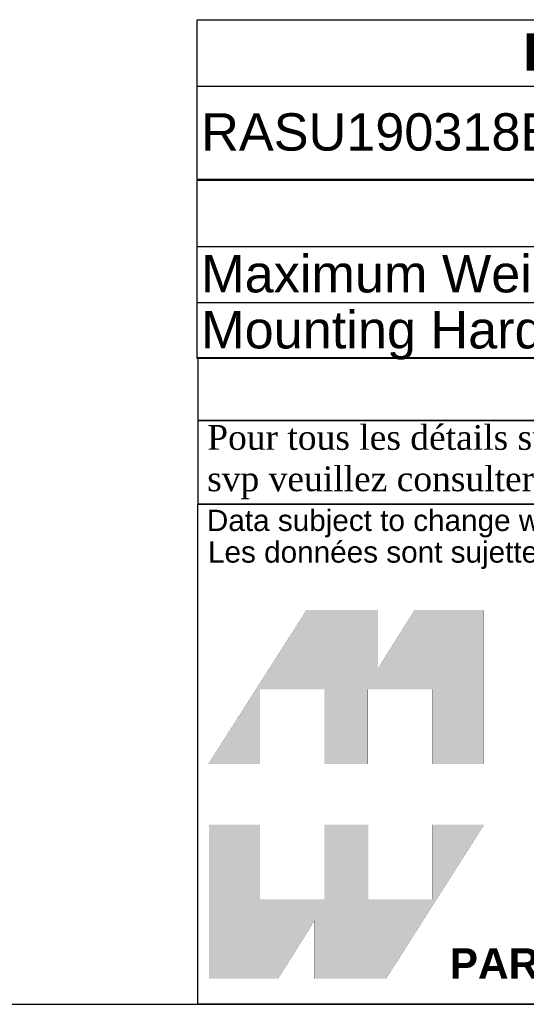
# Model space of a CAD drawing. Header units: inches. Extents: x 0 to 80, y 0 to 59.8.
# Tile 3 of 12: x 60 to 68.1, y 0 to 15.8. Entities that reach past the tile are written whole.
import ezdxf
from ezdxf.enums import TextEntityAlignment as Align

# ---------------------------------------------------------------- set-up
doc = ezdxf.new("R2010")
doc.units = ezdxf.units.IN
doc.header["$MEASUREMENT"] = 0
doc.layers.add('Default', color=7, linetype='Continuous')
doc.styles.add('SEACAD_Arial', font='arial.ttf')
doc.styles.add('SEACAD_ArialB', font='arialbd.ttf')

# ---------------------------------------------------------------- blocks, each defined once
blk = doc.blocks.new('SE')
at = {"color": 7, "linetype": 'Continuous'}
for p, q in [((62.855, 14.748), (79.972, 14.748)), ((70.076, 14.748), (70.076, 13.248))]:
    blk.add_line(p, q, dxfattribs=at)
blk.add_lwpolyline([(62.855, 13.248), (62.855, 15.814), (79.972, 15.814), (79.972, 13.248), (62.855, 13.248)], dxfattribs=at)
for s, style, p in [('PART NUMBERS', 'SEACAD_ArialB', (68.087, 15.594)), ('RASU190318BK1', 'SEACAD_Arial', (62.918, 14.311))]:
    blk.add_text(s, height=0.6, dxfattribs=dict(at, style=style)).set_placement(p, align=Align.TOP_LEFT)
at = {"color": 7, "linetype": 'Continuous', "style": 'SEACAD_Arial', "width": 0.873}
blk.add_text('PAINTED BLACK TEXTURED', height=0.6, dxfattribs=at).set_placement((70.139, 14.311), align=Align.TOP_LEFT)
blk = doc.blocks.new('SE1')
at = {"color": 7, "linetype": 'Continuous'}
for p, q in [((62.855, 12.171), (79.995, 12.171)), ((62.855, 11.271), (79.995, 11.271))]:
    blk.add_line(p, q, dxfattribs=at)
blk.add_lwpolyline([(62.855, 10.371), (62.855, 13.236), (79.995, 13.236), (79.995, 10.371), (62.855, 10.371)], dxfattribs=at)
for s, style, p in [('NOTES', 'SEACAD_ArialB', (70.005, 13.016)), ('Maximum Weight 100lb', 'SEACAD_Arial', (62.918, 12.034)), ('Mounting Hardware not Supplied with Shelf', 'SEACAD_Arial', (62.918, 11.134))]:
    blk.add_text(s, height=0.6, dxfattribs=dict(at, style=style)).set_placement(p, align=Align.TOP_LEFT)
blk = doc.blocks.new('Block1')
at = {"layer": 'Default', "linetype": 'Continuous'}
for points in [[(-0.0026, 0.7074), (0.1678, 0.7074), (0.1678, 0.9533), (0.3791, 0.9533), (0.3791, 0.7074), (0.5228, 0.7074), (0.5228, 0.9533), (0.7357, 0.9533), (0.7357, 0.7074), (0.9035, 0.7074), (0.9035, 1.2145), (0.6765, 1.2145), (0.5564, 1.0231), (0.5564, 1.2145), (0.3209, 1.2145)], [(0.9056, 0.5076), (0.7357, 0.5076), (0.7357, 0.2617), (0.5244, 0.2617), (0.5244, 0.5076), (0.3791, 0.5076), (0.3791, 0.2617), (0.1678, 0.2617), (0.1678, 0.5076), (0, 0.5076), (0, 0), (0.2271, 0), (0.3471, 0.1914), (0.3471, 0), (0.5826, 0)]]:
    blk.add_hatch(color=7, dxfattribs=at).paths.add_polyline_path(points)
at = {"layer": 'Default', "color": 7, "linetype": 'Continuous', "const_width": 0.00035}
for points in [[(-0.0026, 0.7074), (0.3209, 1.2145), (0.5564, 1.2145), (0.5564, 1.0231), (0.6765, 1.2145), (0.9035, 1.2145), (0.9035, 0.7074), (0.7357, 0.7074), (0.7357, 0.9533), (0.5228, 0.9533), (0.5228, 0.7074), (0.3791, 0.7074), (0.3791, 0.9533), (0.1678, 0.9533), (0.1678, 0.7074), (-0.0026, 0.7074)], [(0.9056, 0.5076), (0.5826, 0), (0.3471, 0), (0.3471, 0.1914), (0.2271, 0), (0, 0), (0, 0.5076), (0.1678, 0.5076), (0.1678, 0.2617), (0.3791, 0.2617), (0.3791, 0.5076), (0.5244, 0.5076), (0.5244, 0.2617), (0.7357, 0.2617), (0.7357, 0.5076), (0.9056, 0.5076)]]:
    blk.add_lwpolyline(points, close=True, dxfattribs=at)
blk = doc.blocks.new('Block13')
at = {"layer": 'Default', "color": 7, "linetype": 'Continuous'}
for p, q in [((0, 0), (0, 1.6479)), ((0, 1.6479), (3.5155, 1.6479)), ((3.5155, 0), (0, 0))]:
    blk.add_line(p, q, dxfattribs=at)
at = {"layer": 'Default', "color": 7}
blk.add_blockref('Block1', (0.0371, 0.0841), dxfattribs=at)
at = {"layer": 'Default', "attachment_point": 1}
for s, insert, char_height, width in [('{\\fArial|b0||i0||c0|p34;\\C7;\\H7.e-002;\\W1.;\\T1.;Data subject to change without notice. Isometric drawing not to scale.}', (0.0298, 1.6292), 0.07, 3.486391), ('{\\fArial|b0||i0||c0|p34;\\C7;\\H7.e-002;\\W1.;\\T1.;Les données sont sujettes à changement sans préavis.}', (0.0334, 1.525), 0.07, 3.235631), ('{\\fArial|b1||i0||c0|p34;\\C7;\\H0.1;\\W1.;PART NO. \\P}', (0.8294, 0.1844), 0.1, 0.655523)]:
    blk.add_mtext(s, dxfattribs=dict(at, insert=insert, char_height=char_height, width=width))
blk = doc.blocks.new('Block11')
at = {"layer": 'Default', "color": 7}
blk.add_blockref('Block13', (0, 0), dxfattribs=at)
blk = doc.blocks.new('Block10')
at = {"layer": 'Default', "color": 7}
blk.add_blockref('Block11', (0, 0), dxfattribs=at)
blk = doc.blocks.new('Block2')
at = {"layer": 'Default', "color": 7, "linetype": 'Continuous'}
blk.add_line((-52.744, 0), (-0.012, 0), dxfattribs=at)
at = {"layer": 'Default', "color": 7, "xscale": 15, "yscale": 15, "zscale": 15}
blk.add_blockref('Block10', (-52.744, 0), dxfattribs=at)
blk = doc.blocks.new('Block222')
at = {"layer": 'Default', "color": 7}
blk.add_blockref('Block2', (106.578, -49.503), dxfattribs=at)

msp = doc.modelspace()

# ---------------------------------------------------------------- linework, layer by layer
at = {"layer": 'Default', "color": 7, "linetype": 'Continuous'}
msp.add_line((0, 0), (80, 0), dxfattribs=at)
for points in [[(62.864, 10.382), (62.864, 9.379), (80, 9.379), (80, 10.382), (62.864, 10.382)], [(62.864, 9.378), (62.864, 8.037), (79.994, 8.037), (79.994, 9.378), (62.864, 9.378)]]:
    msp.add_lwpolyline(points, dxfattribs=at)

# ---------------------------------------------------------------- block references
for name in ['SE', 'SE1']:
    msp.add_blockref(name, (0, 0))
at = {"layer": 'Default', "color": 7, "xscale": 0.325, "yscale": 0.325, "zscale": 0.325}
msp.add_blockref('Block222', (45.368, 16.089), dxfattribs=at)

# ---------------------------------------------------------------- texts
at = {"layer": 'Default', "insert": (62.864, 8.707), "char_height": 0.3985, "width": 17.30113, "attachment_point": 4}
msp.add_mtext('{\\fTimes New Roman|b0||i0||c0|p34;\\C7;\\H0.3985;\\W1.; Pour tous les détails sur nos produits, \\P}{\\fTimes New Roman|b0||i0||c0|p34;\\C7;\\H0.3985;\\W1.; svp veuillez consulter notre site www.hammondmfg.com                      }', dxfattribs=at)

doc.saveas('drawing.dxf')
